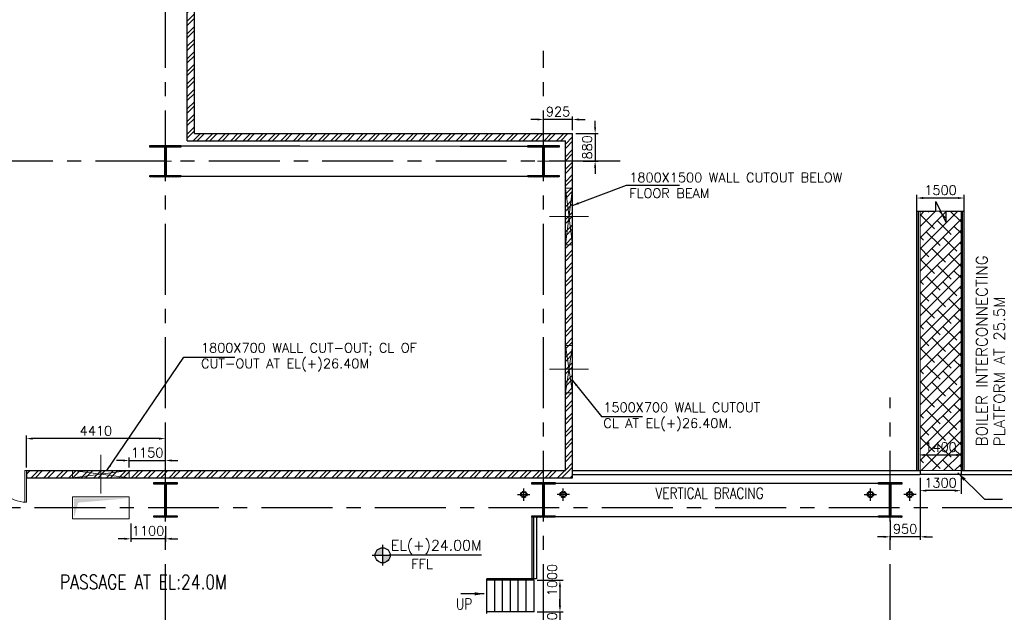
# Model space of a CAD drawing. Header units: inches. Extents: x 0 to 1544102, y -487208 to 23144100.
# Tile 99 of 256: x 554590 to 585838, y -73773 to -54968. Entities that reach past the tile are written whole.
import ezdxf
from ezdxf.enums import TextEntityAlignment as Align

# ---------------------------------------------------------------- set-up
doc = ezdxf.new("R2010")
doc.units = ezdxf.units.IN
doc.header["$LTSCALE"] = 1800
doc.header["$MEASUREMENT"] = 0
for name, pattern in [('CENTER', [2, 1.25, -0.25, 0.25, -0.25]), ('CENTER2', [1.125, 0.75, -0.125, 0.125, -0.125]), ('HIDDEN', [0.375, 0.25, -0.125]), ('HIDDEN2', [0.1875, 0.125, -0.0625])]:
    doc.linetypes.add(name, pattern=pattern)
doc.layers.get('0').update_dxf_attribs({"color": 253, "lineweight": 9})
for name, color, linetype in [('1', 7, 'Continuous'), ('BRACING', 1, 'HIDDEN'), ('COL', 1, 'Continuous'), ('CONCRETE', 145, 'Continuous'), ('GRID', 251, 'CENTER'), ('RAIN WATER', 6, 'Continuous'), ('STAIR', 2, 'Continuous'), ('STEEL', 231, 'Continuous'), ('TEXT', 3, 'Continuous'), ('WALL', 6, 'Continuous'), ('WALL1', 6, 'Continuous')]:
    doc.layers.add(name, color=color, linetype=linetype)
for name, color, linetype, lineweight in [('A-CHEQUERED PLATE HATCH', 252, 'Continuous', 9), ('A-CUT OUT', 3, 'Continuous', 30), ('A-DOOR', 31, 'Continuous', 9), ('ARROW', 3, 'Continuous', 13), ('CEN', 2, 'CENTER', 15), ('CL', 8, 'CENTER', 15), ('DIM', 4, 'Continuous', 18), ('OPENING EO', 2, 'Continuous', 18), ('WALL HATCH', 251, 'Continuous', 13)]:
    doc.layers.add(name, color=color, linetype=linetype, lineweight=lineweight)
doc.styles.add('ROAMNS', font='ROMANS.shx')
doc.styles.add('ROMANS', font='romans.shx')
doc.styles.add('SIMPLEX-25', font='simplex.shx')
doc.styles.get("Standard").update_dxf_attribs({"font": 'arial.ttf'})
doc.linetypes.add('FENCELINE1', pattern='A,0.25,-0.1,[133,ltypeshp.shx,S=0.1,R=0,X=-0.1,Y=0],-0.1,1', length=1.45)
doc.dimstyles.new('DIM INT 1', dxfattribs={"dimtxt": 300, "dimasz": 200, "dimexe": 100, "dimexo": 100, "dimgap": 100, "dimtad": 1, "dimdec": 0, "dimzin": 13, "dimdsep": 46, "dimlunit": 5, "dimtxsty": 'ROAMNS', "dimblk1": 'CLOSEDBLANK', "dimcen": 0.09, "dimclrd": 9, "dimclre": 9, "dimclrt": 4, "dimadec": 0, "dimazin": 0, "dimtfac": 1, "dimtdec": 0, "dimtix": 1, "dimtmove": 2, "dimatfit": 3, "dimfxl": 1, "dimtolj": 1, "dimtzin": 13, "dimarcsym": 0})
doc.dimstyles.new('SET.DIM.', dxfattribs={"dimtxt": 375, "dimasz": 300, "dimexe": 50, "dimexo": 100, "dimgap": 100, "dimtad": 1, "dimdec": 0, "dimzin": 0, "dimdsep": 46, "dimtxsty": 'Standard', "dimcen": 0.09, "dimclrt": 2, "dimadec": 0, "dimazin": 0, "dimtfac": 1, "dimtdec": 0, "dimtofl": 0, "dimtmove": 2, "dimatfit": 3, "dimfxl": 0.18, "dimtolj": 1, "dimtzin": 0, "dimarcsym": 0})
doc.dimstyles.new('USER175', dxfattribs={"dimscale": 175, "dimtxt": 2, "dimasz": 1.75, "dimexe": 0, "dimexo": 0, "dimgap": 0.5, "dimtad": 1, "dimdec": 0, "dimzin": 0, "dimdsep": 46, "dimtxsty": 'ROMANS', "dimcen": 0, "dimclrd": 4, "dimclre": 4, "dimclrt": 4, "dimadec": 0, "dimazin": 0, "dimtfac": 0.09, "dimtdec": 0, "dimtix": 1, "dimtofl": 0, "dimtmove": 0, "dimatfit": 3, "dimfxl": 1, "dimtolj": 1, "dimtzin": 0, "dimarcsym": 0})

# ---------------------------------------------------------------- blocks, each defined once
blk = doc.blocks.new('C-ROW COLUMN (above17m)')
at = {"layer": 'COL'}
h = blk.add_hatch(dxfattribs=at)
h.set_pattern_fill('ANSI31', color=256, scale=200, style=0)
h.set_pattern_definition([(45, (-78771.347, -120071.694), (-17.6776695, 17.6776695), [])])
h.paths.add_polyline_path([(22, 755), (-22, 755), (-22, -255), (22, -255)])
h.paths.add_polyline_path([(370, -300), (370, -255), (-370, -255), (-370, -300)])
h.paths.add_polyline_path([(-370, 800), (-370, 755), (370, 755), (370, 800)])
at = {"layer": 'CEN'}
for p, q in [((0, -300), (0, 800)), ((-192, 0), (192, 0))]:
    blk.add_line(p, q, dxfattribs=at)
at = {"layer": 'COL'}
for points in [[(-370, 800), (370, 800), (370, 755), (-370, 755)], [(-22, 755), (22, 755), (22, -255), (-22, -255)], [(-370, -255), (370, -255), (370, -300), (-370, -300)]]:
    blk.add_lwpolyline(points, close=True, dxfattribs=at)
blk = doc.blocks.new('D E F G-ROW COLUMN UNIT2')
at = {"layer": 'COL'}
h = blk.add_hatch(dxfattribs=at)
h.set_pattern_fill('ANSI31', color=256, scale=200, angle=180, style=0)
h.set_pattern_definition([(225, (-557328.912, -127499.994), (17.6776695, -17.6776695), [])])
h.paths.add_polyline_path([(495, 500), (0, 500), (0, 446), (22, 450), (495, 450)])
h.paths.add_polyline_path([(0, 500), (-495, 500), (-495, 450), (0, 450)])
h.paths.add_polyline_path([(0, 450), (-22, 450), (-22, 0), (0, 0)])
h.paths.add_polyline_path([(22, 450), (0, 450), (0, 0), (22, 0)])
h.paths.add_polyline_path([(0, 0), (-22, 0), (-22, -450), (0, -450)])
h.paths.add_polyline_path([(22, 0), (0, 0), (0, -450), (22, -450)])
h.paths.add_polyline_path([(0, -450), (0, -500), (-495, -500), (-495, -450)])
h.paths.add_polyline_path([(495, -450), (0, -450), (0, -500), (495, -500)])
at = {"layer": 'CEN'}
for p, q in [((0, -500), (0, 500)), ((192, 0), (-192, 0))]:
    blk.add_line(p, q, dxfattribs=at)
at = {"layer": 'COL'}
for points in [[(-495, 500), (495, 500), (495, 450), (-495, 450)], [(-22, 450), (22, 450), (22, -450), (-22, -450)], [(-495, -450), (495, -450), (495, -500), (-495, -500)]]:
    blk.add_lwpolyline(points, close=True, dxfattribs=at)
blk = doc.blocks.new('PL-FFL2')
at = {"layer": 'A-CUT OUT'}
h = blk.add_hatch(color=7, dxfattribs=at)
h.paths.add_polyline_path([(3.09, 1.96, 0.414214), (1.09, -0.04), (3.09, -0.04)])
h.paths.add_polyline_path([(5.09, -0.04), (3.09, -0.04), (3.09, -2.04, 0.414214)])
at = {"color": 1, "linetype": 'Continuous'}
for p, q in [((3.09, 2.74), (3.09, -2.74)), ((29.24, 0), (4.78, 0)), ((4.78, 0), (5.09, 0)), ((0.31, -0.04), (5.09, -0.04))]:
    blk.add_line(p, q, dxfattribs=at)
blk.add_circle((3.09, -0.04), 2, dxfattribs=at)
at = {"color": 4, "linetype": 'Continuous'}
blk.add_attdef('EL(+)', text='', height=2.75, dxfattribs=at).set_placement((18.98, 2.4), align=Align.MIDDLE)
at = {"color": 3, "linetype": 'Continuous'}
blk.add_attdef('XXX', text='', height=2.5, dxfattribs=at).set_placement((18.44, -3.52), align=Align.MIDDLE)
blk = doc.blocks.new('*D702')
at = {"layer": 'DIM', "color": 9, "lineweight": -2, "transparency": 16777216}
for p, q in [((572852, -58379), (572852, -58179)), ((572239, -58579), (572952, -58579)), ((572852, -58579), (572852, -59459)), ((572474, -59459), (572952, -59459)), ((572852, -59659), (572852, -59859))]:
    blk.add_line(p, q, dxfattribs=at)
at = {"layer": 'DIM', "color": 9, "transparency": 16777216}
for points in [[(572818, -58379), (572885, -58379), (572852, -58579)], [(572818, -59659), (572885, -59659), (572852, -59459)]]:
    blk.add_solid(points, dxfattribs=at)
at = {"layer": 'DIM', "color": 4, "transparency": 16777216, "insert": (572602, -59019), "char_height": 300, "attachment_point": 5, "rotation": 90, "style": 'ROAMNS'}
blk.add_mtext('\\A1;880', dxfattribs=at)
blk = doc.blocks.new('_ClosedBlank')
at = {"color": 0, "linetype": 'ByBlock', "lineweight": -2}
for p, q in [((-1, 0.17), (0, 0)), ((-1, 0.17), (-1, -0.17)), ((0, 0), (-1, -0.17))]:
    blk.add_line(p, q, dxfattribs=at)
blk = doc.blocks.new('*D703')
at = {"layer": 'DIM', "color": 9, "lineweight": -2, "transparency": 16777216}
for p, q in [((571214, -58182), (571214, -58035)), ((572139, -58479), (572139, -58035)), ((571014, -58135), (570814, -58135)), ((572139, -58135), (571214, -58135)), ((572339, -58135), (572539, -58135))]:
    blk.add_line(p, q, dxfattribs=at)
at = {"layer": 'DIM', "color": 9, "transparency": 16777216}
for points in [[(571014, -58102), (571014, -58168), (571214, -58135)], [(572339, -58102), (572339, -58168), (572139, -58135)]]:
    blk.add_solid(points, dxfattribs=at)
at = {"layer": 'DIM', "color": 4, "transparency": 16777216, "insert": (571676, -57885), "char_height": 300, "attachment_point": 5, "style": 'ROAMNS'}
blk.add_mtext('\\A1;925', dxfattribs=at)
blk = doc.blocks.new('M_Double-Flush - 2000 X 2100 SD1-275612-Level 1')
at = {"layer": 'A-DOOR', "lineweight": 18}
for p, q in [((-1000, 1115), (-949, 1115)), ((-1000, 115), (-1000, 1115)), ((-949, 115), (-949, 1115)), ((949, 115), (949, 1114)), ((1000, 115), (1000, 1115)), ((-1000, 115), (-949, 115)), ((1000, 115), (949, 115))]:
    blk.add_line(p, q, dxfattribs=at)
at = {"layer": 'A-DOOR'}
for centre, start, end in [((-1000, 115), 0, 90), ((1000, 115), 90, 180)]:
    blk.add_arc(centre, 1000, start, end, dxfattribs=at)
blk = doc.blocks.new('*D714')
at = {"layer": 'DIM', "color": 9, "lineweight": -2, "transparency": 16777216}
for p, q in [((554804, -69179), (554804, -68162)), ((559014, -68262), (555004, -68262)), ((559214, -69179), (559214, -68162))]:
    blk.add_line(p, q, dxfattribs=at)
at = {"layer": 'DIM', "color": 9, "transparency": 16777216}
for points in [[(555004, -68228), (555004, -68295), (554804, -68262)], [(559014, -68228), (559014, -68295), (559214, -68262)]]:
    blk.add_solid(points, dxfattribs=at)
at = {"layer": 'DIM', "color": 4, "transparency": 16777216, "insert": (557009, -68012), "char_height": 300, "attachment_point": 5, "style": 'ROAMNS'}
blk.add_mtext('\\A1;4410', dxfattribs=at)
blk = doc.blocks.new('*D725')
at = {"layer": 'DIM', "color": 9, "lineweight": -2, "transparency": 16777216}
for p, q in [((583064, -63851), (583064, -60527)), ((584564, -63851), (584564, -60527)), ((584364, -60627), (583264, -60627))]:
    blk.add_line(p, q, dxfattribs=at)
at = {"layer": 'DIM', "color": 9, "transparency": 16777216}
for points in [[(583264, -60594), (583264, -60661), (583064, -60627)], [(584364, -60594), (584364, -60661), (584564, -60627)]]:
    blk.add_solid(points, dxfattribs=at)
at = {"layer": 'DIM', "color": 4, "transparency": 16777216, "insert": (583814, -60377), "char_height": 300, "attachment_point": 5, "style": 'ROAMNS'}
blk.add_mtext('\\A1;1500', dxfattribs=at)
blk = doc.blocks.new('*D1108')
at = {"layer": 'DIM', "color": 9, "lineweight": -2, "transparency": 16777216}
for p, q in [((558114, -70959), (558114, -71541)), ((559214, -71038), (559214, -71541)), ((557914, -71441), (557714, -71441)), ((559214, -71441), (558114, -71441)), ((559414, -71441), (559614, -71441))]:
    blk.add_line(p, q, dxfattribs=at)
at = {"layer": 'DIM', "color": 9, "transparency": 16777216}
for points in [[(557914, -71407), (557914, -71474), (558114, -71441)], [(559414, -71407), (559414, -71474), (559214, -71441)]]:
    blk.add_solid(points, dxfattribs=at)
at = {"layer": 'DIM', "color": 4, "transparency": 16777216, "insert": (558664, -71191), "char_height": 300, "attachment_point": 5, "style": 'ROAMNS'}
blk.add_mtext('\\A1;1100', dxfattribs=at)
blk = doc.blocks.new('*D1109')
at = {"layer": 'DIM', "color": 9, "lineweight": -2, "transparency": 16777216}
for p, q in [((557864, -68956), (557664, -68956)), ((558064, -69179), (558064, -68856)), ((558064, -68956), (559214, -68956)), ((559214, -69179), (559214, -68856)), ((559414, -68956), (559614, -68956))]:
    blk.add_line(p, q, dxfattribs=at)
at = {"layer": 'DIM', "color": 9, "transparency": 16777216}
for points in [[(557864, -68923), (557864, -68989), (558064, -68956)], [(559414, -68923), (559414, -68989), (559214, -68956)]]:
    blk.add_solid(points, dxfattribs=at)
at = {"layer": 'DIM', "color": 4, "transparency": 16777216, "insert": (558639, -68706), "char_height": 300, "attachment_point": 5, "style": 'ROAMNS'}
blk.add_mtext('\\A1;1150', dxfattribs=at)
blk = doc.blocks.new('*D1197')
at = {"layer": 'DIM', "color": 9, "lineweight": -2, "transparency": 16777216}
for p, q in [((571014, -72758), (571836, -72758)), ((571736, -72958), (571736, -73558)), ((571314, -73758), (571836, -73758))]:
    blk.add_line(p, q, dxfattribs=at)
at = {"layer": 'DIM', "color": 9, "transparency": 16777216}
for points in [[(571703, -72958), (571769, -72958), (571736, -72758)], [(571703, -73558), (571769, -73558), (571736, -73758)]]:
    blk.add_solid(points, dxfattribs=at)
at = {"layer": 'DIM', "color": 4, "transparency": 16777216, "insert": (571486, -72751), "char_height": 300, "attachment_point": 5, "rotation": 90, "style": 'ROAMNS'}
blk.add_mtext('\\A1;1000', dxfattribs=at)
blk = doc.blocks.new('*D1198')
at = {"layer": 'DIM', "color": 9, "lineweight": -2, "transparency": 16777216}
for p, q in [((571736, -73558), (571736, -73358)), ((571014, -73758), (571836, -73758)), ((571736, -73758), (571736, -74559)), ((571314, -74559), (571836, -74559)), ((571736, -74759), (571736, -74959))]:
    blk.add_line(p, q, dxfattribs=at)
at = {"layer": 'DIM', "color": 9, "transparency": 16777216}
for points in [[(571703, -73558), (571769, -73558), (571736, -73758)], [(571703, -74759), (571769, -74759), (571736, -74559)]]:
    blk.add_solid(points, dxfattribs=at)
at = {"layer": 'DIM', "color": 4, "transparency": 16777216, "insert": (571486, -74158), "char_height": 300, "attachment_point": 5, "rotation": 90, "style": 'ROAMNS'}
blk.add_mtext('\\A1;800', dxfattribs=at)
blk = doc.blocks.new('*D1200')
at = {"layer": 'DIM', "color": 9, "lineweight": -2, "transparency": 16777216}
for p, q in [((583114, -68747), (583114, -68680)), ((584514, -68742), (584514, -68680)), ((583314, -68780), (584314, -68780))]:
    blk.add_line(p, q, dxfattribs=at)
at = {"layer": 'DIM', "color": 9, "transparency": 16777216}
for points in [[(583314, -68747), (583314, -68814), (583114, -68780)], [(584314, -68747), (584314, -68814), (584514, -68780)]]:
    blk.add_solid(points, dxfattribs=at)
at = {"layer": 'DIM', "color": 4, "transparency": 16777216, "insert": (583814, -68530), "char_height": 300, "attachment_point": 5, "style": 'ROAMNS'}
blk.add_mtext('\\A1;1400', dxfattribs=at)
blk = doc.blocks.new('*D1201')
at = {"layer": 'DIM', "color": 9, "lineweight": -2, "transparency": 16777216}
for p, q in [((583164, -69504), (583164, -70013)), ((584464, -69504), (584464, -70013)), ((584264, -69913), (583364, -69913))]:
    blk.add_line(p, q, dxfattribs=at)
at = {"layer": 'DIM', "color": 9, "transparency": 16777216}
for points in [[(583364, -69880), (583364, -69946), (583164, -69913)], [(584264, -69880), (584264, -69946), (584464, -69913)]]:
    blk.add_solid(points, dxfattribs=at)
at = {"layer": 'DIM', "color": 4, "transparency": 16777216, "insert": (583814, -69663), "char_height": 300, "attachment_point": 5, "style": 'ROAMNS'}
blk.add_mtext('\\A1;1300', dxfattribs=at)
blk = doc.blocks.new('*D2281')
at = {"layer": 'DIM', "color": 9, "lineweight": -2, "transparency": 16777216}
for p, q in [((583164, -69504), (583164, -71478)), ((582214, -70859), (582214, -71478)), ((582014, -71378), (581814, -71378)), ((583164, -71378), (582214, -71378)), ((583364, -71378), (583564, -71378))]:
    blk.add_line(p, q, dxfattribs=at)
at = {"layer": 'DIM', "color": 9, "transparency": 16777216}
for points in [[(582014, -71345), (582014, -71411), (582214, -71378)], [(583364, -71345), (583364, -71411), (583164, -71378)]]:
    blk.add_solid(points, dxfattribs=at)
at = {"layer": 'DIM', "color": 4, "transparency": 16777216, "insert": (582689, -71128), "char_height": 300, "attachment_point": 5, "style": 'ROAMNS'}
blk.add_mtext('\\A1;950', dxfattribs=at)

msp = doc.modelspace()

# ---------------------------------------------------------------- hatches: boundary and pattern name
at = {"layer": 'A-CHEQUERED PLATE HATCH', "linetype": 'Continuous'}
h = msp.add_hatch(dxfattribs=at)
h.set_pattern_fill('ANSI38', color=256, scale=2000, angle=180, style=0)
h.set_pattern_definition([(225, (122500, 0), (176.7767, -176.7767), []), (315, (122500, 0), (530.33009, -176.7767), [625, -375])])
h.paths.add_polyline_path([(583163.7, -61047.71), (584463.7, -61047.71), (584463.7, -69278.61), (583163.7, -69278.61)])
at = {"layer": 'WALL HATCH'}
h = msp.add_hatch(dxfattribs=at)
h.set_pattern_fill('ANSI32', color=256, scale=750, style=0)
h.set_pattern_definition([(45, (-37790.13, -252580.65), (-198.87378, 198.87378), []), (45, (-37657.55, -252580.65), (-198.87378, 198.87378), [])])
h.paths.add_polyline_path([(560138.7, -26578.61), (548923.7, -26578.61), (548923.7, -26808.61), (560138.7, -26808.61)])
h.paths.add_polyline_path([(538423.7, -26578.61), (537288.7, -26578.61), (537288.7, -27443.61), (537518.7, -27443.61), (537518.7, -26808.61), (538423.7, -26808.61)])
h.paths.add_polyline_path([(537518.7, -27443.61), (537288.7, -27443.61), (537288.7, -37443.61), (537518.7, -37443.61)])
h.paths.add_polyline_path([(547963.7, -26578.61), (547963.7, -26808.61), (548923.7, -26808.61), (548923.7, -26578.61)])
h.paths.add_polyline_path([(546763.7, -26808.61), (546763.7, -26578.61), (538423.7, -26578.61), (538423.7, -26808.61)])
h.paths.add_polyline_path([(537518.7, -40645.41), (537288.7, -40645.41), (537288.7, -47443.61), (537518.7, -47443.61)])
edge = h.paths.add_edge_path()
edge.add_line((537498.7, -40645.41), (537728.7, -40645.41))
edge.add_line((537518.7, -40645.41), (537518.7, -37443.61))
edge.add_line((537518.7, -37443.61), (537288.7, -37443.61))
edge.add_line((537288.7, -37443.61), (537288.7, -40645.41))
edge = h.paths.add_edge_path()
edge.add_line((559908.7, -40643.45), (559908.7, -47443.61))
edge.add_line((560118.7, -47443.61), (560138.7, -47443.61))
edge.add_line((560138.7, -47443.61), (560138.7, -40645.41))
edge.add_line((560138.7, -40645.41), (560118.7, -40645.41))
edge = h.paths.add_edge_path()
edge.add_line((560138.7, -40645.41), (560138.7, -37443.61))
edge.add_line((560348.7, -37443.61), (559908.7, -37443.61))
edge.add_line((559908.7, -37443.61), (559908.7, -40645.41))
edge.add_line((559908.7, -40645.41), (560348.7, -40645.41))
h.paths.add_polyline_path([(559908.7, -28943.61), (560138.7, -28943.61), (560138.7, -26808.85), (559908.7, -26808.85)])
h.paths.add_polyline_path([(560138.7, -28943.61), (559908.7, -28943.61), (559908.7, -37443.61), (560138.7, -37443.61)])
h.paths.add_polyline_path([(537288.7, -58578.61), (537518.7, -58578.61), (537518.7, -47443.61), (537288.7, -47443.61)])
h.paths.add_polyline_path([(560138.7, -58578.61), (560138.7, -47443.61), (559908.7, -47443.61), (559908.7, -58808.61), (571908.7, -58808.61), (572138.7, -58578.61)])
h = msp.add_hatch(dxfattribs=at)
h.set_pattern_fill('ANSI32', color=256, scale=750, style=0)
h.paths.add_polyline_path([(554804.1, -69278.61), (554804.1, -69508.61), (572138.7, -69508.61), (572138.7, -69278.61)])
h.paths.add_polyline_path([(529063.7, -69508.61), (529063.7, -69278.61), (527018.7, -69278.61), (527018.7, -58808.61), (537518.7, -58808.61), (537288.7, -58578.61), (526788.7, -58578.61), (526788.7, -69508.61)])
h.paths.add_polyline_path([(552804.1, -69508.61), (552804.1, -69278.61), (538813.7, -69278.61), (538813.7, -69508.61)])
h.paths.add_polyline_path([(536140.99, -69508.61), (536140.99, -69278.61), (529063.7, -69278.61), (529063.7, -69508.61)], flags=17)
h.paths.add_polyline_path([(537340.99, -69278.61), (537340.99, -69508.61), (538813.7, -69508.61), (538813.7, -69278.61)])
h = msp.add_hatch(dxfattribs=at)
h.set_pattern_fill('ANSI32', color=256, scale=750, style=0)
h.paths.add_polyline_path([(572138.7, -62458.61), (572138.7, -58578.61), (571908.7, -58578.61), (571908.7, -62458.61), (571908.7, -69508.61), (572138.7, -69508.61)])

# ---------------------------------------------------------------- linework, layer by layer
at = {"layer": 'A-CHEQUERED PLATE HATCH', "linetype": 'Continuous'}
msp.add_lwpolyline([(584463.7, -69278.61), (583163.7, -69278.61), (583163.7, -61047.71), (584463.7, -61047.71)], close=True, dxfattribs=at)
at = {"layer": 'BRACING', "const_width": 40}
for points in [[(559708.7, -58978.61), (570718.7, -58983.61)], [(559708.7, -59938.61), (570718.7, -59938.61)], [(571613.7, -69681.11), (581813.7, -69681.11)], [(571613.7, -70736.11), (581813.7, -70736.11)]]:
    msp.add_lwpolyline(points, dxfattribs=at)
at = {"layer": 'CL'}
for p, q in [((571408.7, -61216.8), (572638.7, -61216.8)), ((571408.7, -66060.16), (572638.7, -66060.16)), ((557164.19, -68778.61), (557164.19, -70008.61))]:
    msp.add_line(p, q, dxfattribs=at)
at = {"layer": 'CONCRETE'}
for p, q in [((584463.7, -69403.61), (583163.7, -69403.61)), ((570843.7, -70758.61), (570843.7, -72708.33)), ((570993.7, -70758.61), (570993.7, -72708.33)), ((570993.7, -72708.33), (570843.7, -72708.33))]:
    msp.add_line(p, q, dxfattribs=at)
at = {"layer": 'GRID'}
for p, q in [((559213.7, -92496.17), (559213.7, -24206.63)), ((571213.7, -92496.17), (571213.7, -55958.61)), ((573642.4, -59458.61), (522413.7, -59458.61)), ((582213.7, -92496.17), (582213.7, -66958.61)), ((654513.7, -70458.61), (396913.7, -70458.61))]:
    msp.add_line(p, q, dxfattribs=at)
at = {"layer": 'GRID', "color": 7}
msp.add_line((571191.2, -70401.11), (571191.2, -70516.11), dxfattribs=at)
at = {"layer": 'OPENING EO'}
for p, q in [((572138.7, -60316.8), (571908.7, -62116.8)), ((571908.7, -60316.86), (572138.7, -62116.8)), ((571908.7, -65310.16), (572138.7, -65310.16)), ((572138.7, -65310.16), (571908.7, -66810.16)), ((571908.7, -66810.16), (571908.7, -65310.16)), ((571908.7, -65310.16), (572138.7, -66810.16)), ((572138.7, -66810.16), (572138.7, -65310.16)), ((571908.7, -66810.16), (572138.7, -66810.16)), ((556264.19, -69278.61), (558064.19, -69508.61)), ((558064.19, -69278.61), (556264.19, -69508.61))]:
    msp.add_line(p, q, dxfattribs=at)
for points in [[(572138.7, -60316.8), (571908.7, -60316.8), (571908.7, -62116.8), (572138.7, -62116.8)], [(556264.19, -69508.61), (558064.19, -69508.61), (558064.19, -69278.61), (556264.19, -69278.61)], [(556264.19, -70808.61), (558064.19, -70808.61), (558064.19, -70108.61), (556264.19, -70108.61)]]:
    msp.add_lwpolyline(points, close=True, dxfattribs=at)
at = {"layer": 'OPENING EO', "color": 5}
msp.add_solid([(558014.19, -70158.61), (556314.19, -70158.61), (556450.32, -70292.32), (556314.19, -70758.61)], dxfattribs=at)
at = {"layer": 'RAIN WATER', "linetype": 'CENTER2', "ltscale": 0.05}
for p, q in [((570588.7, -70233.61), (570588.7, -69833.61)), ((571838.7, -70233.61), (571838.7, -69833.61)), ((581588.7, -70233.61), (581588.7, -69833.61)), ((582838.7, -70233.61), (582838.7, -69833.61)), ((570388.7, -70033.61), (570788.7, -70033.61)), ((572038.7, -70033.61), (571638.7, -70033.61)), ((581388.7, -70033.61), (581788.7, -70033.61)), ((583038.7, -70033.61), (582638.7, -70033.61))]:
    msp.add_line(p, q, dxfattribs=at)
at = {"layer": 'RAIN WATER', "linetype": 'HIDDEN2', "ltscale": 0.25}
for centre in [(570588.7, -70033.61), (571838.7, -70033.61), (581588.7, -70033.61), (582838.7, -70033.61)]:
    msp.add_circle(centre, 100, dxfattribs=at)
at = {"layer": 'RAIN WATER', "ltscale": 0.25}
for centre in [(570588.7, -70033.61), (571838.7, -70033.61), (581588.7, -70033.61), (582838.7, -70033.61)]:
    msp.add_circle(centre, 75, dxfattribs=at)
at = {"layer": 'STAIR', "linetype": 'FENCELINE1', "ltscale": 0.25}
for p, q in [((583113.7, -69278.61), (583113.7, -61047.71)), ((584513.7, -69278.61), (584513.7, -61047.71)), ((570893.7, -70758.61), (570893.7, -72708.33)), ((570913.98, -72708.33), (569413.98, -72708.33))]:
    msp.add_line(p, q, dxfattribs=at)
at = {"layer": 'STAIR'}
for p, q in [((569413.98, -73808.33), (569413.98, -72708.33)), ((570913.98, -72758.33), (569413.98, -72758.33)), ((569663.98, -73758.33), (569663.98, -72758.33)), ((569913.98, -73758.33), (569913.98, -72758.33)), ((570163.98, -73758.33), (570163.98, -72758.33)), ((570413.98, -73758.33), (570413.98, -72758.33)), ((570663.98, -73758.33), (570663.98, -72758.33)), ((570913.98, -73758.33), (570913.98, -72758.33)), ((570913.98, -73758.33), (569413.98, -73758.33))]:
    msp.add_line(p, q, dxfattribs=at)
at = {"layer": 'STEEL'}
for p, q in [((583063.7, -69278.61), (583063.7, -61047.71)), ((584563.7, -69278.61), (584563.7, -61047.71))]:
    msp.add_line(p, q, dxfattribs=at)
msp.add_lwpolyline([(583063.7, -61047.71), (583662.91, -61047.71), (583662.91, -60739.46), (583995.98, -61410.03), (583995.98, -61047.71), (584563.7, -61047.71)], dxfattribs=at)
msp.add_lwpolyline([(583063.7, -61047.71), (583662.91, -61047.71), (583662.91, -60739.46), (583995.98, -61410.03), (583995.98, -61047.71), (584563.7, -61047.71)], dxfattribs=at)
at = {"layer": 'WALL'}
for p, q in [((560138.7, -58578.61), (572138.7, -58578.61)), ((572138.7, -62458.61), (572138.7, -58578.61)), ((559908.7, -58808.61), (571908.7, -58808.61)), ((571908.7, -62458.61), (571908.7, -58808.61)), ((571908.7, -69278.61), (571908.7, -62458.61)), ((572138.7, -69508.61), (572138.7, -62458.61)), ((554804.1, -69278.61), (554804.1, -69508.61)), ((554804.1, -69278.61), (571908.7, -69278.61)), ((572138.7, -69278.61), (583163.7, -69278.61)), ((583163.7, -69278.61), (583163.7, -69403.61)), ((583163.7, -69278.61), (583163.7, -69403.61)), ((584463.7, -69278.61), (630413.71, -69278.61)), ((584463.7, -69278.61), (584463.7, -69403.61)), ((584463.7, -69278.61), (584463.7, -69403.61)), ((554804.1, -69508.61), (572138.7, -69508.61)), ((572138.7, -69403.61), (583163.7, -69403.61)), ((584463.7, -69403.61), (630413.71, -69403.61))]:
    msp.add_line(p, q, dxfattribs=at)
at = {"layer": 'WALL1'}
for p, q in [((559908.7, -58808.61), (559908.7, -26808.61)), ((560138.7, -58578.61), (560138.7, -26578.61))]:
    msp.add_line(p, q, dxfattribs=at)

# ---------------------------------------------------------------- block references
for p in [(559213.7, -70458.61), (571213.7, -70458.61), (582213.7, -70458.61)]:
    msp.add_blockref('C-ROW COLUMN (above17m)', p)
at = {"layer": '1'}
ref = msp.add_blockref('PL-FFL2', (565738.48, -71959.99), dxfattribs=dict(at, xscale=120, yscale=120, zscale=120))
ref.add_attrib('XXX', 'FFL', dxfattribs={"layer": '0', "color": 3, "linetype": 'Continuous', "height": 300, "style": 'SIMPLEX-25'}).set_placement((567360.96, -72240.42), align=Align.MIDDLE)
ref.add_attrib('EL(+)', 'EL(+)24.00M', dxfattribs={"layer": '0', "color": 4, "linetype": 'Continuous', "height": 330, "style": 'SIMPLEX-25'}).set_placement((567809.58, -71672.34), align=Align.MIDDLE)
at = {"layer": 'A-DOOR', "rotation": 179.9999999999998}
msp.add_blockref('M_Double-Flush - 2000 X 2100 SD1-275612-Level 1', (553804.1, -69163.61), dxfattribs=at)
at = {"layer": 'COL'}
for p in [(559213.7, -59458.61), (571213.7, -59458.61)]:
    msp.add_blockref('D E F G-ROW COLUMN UNIT2', p, dxfattribs=at)

# ---------------------------------------------------------------- texts
at = {"layer": 'OPENING EO', "color": 3, "char_height": 300, "style": 'ROMANS'}
for s, insert, width, attachment_point in [('1800X1500 WALL CUTOUT BELOW FLOOR BEAM', (573936.75, -59825.93), 7748.7731, 1), ('\\pi2344.7;(REFER DRAWING NO \\P\\pi294.7;PE-DG-412-100-E013 FOR DETAILS)', (544740.74, -62959.89), 9346.5455, 4), ('1800X700 WALL CUT-OUT; CL OF CUT-OUT AT EL(+)26.40M', (560343.76, -65227.84), 7748.7731, 1), ('1500X700 WALL CUTOUT \\PCL AT EL(+)26.40M.', (573112.96, -67120.63, 0), 7748.7731, 1)]:
    msp.add_mtext(s, dxfattribs=dict(at, insert=insert, width=width, attachment_point=attachment_point))
at = {"layer": 'TEXT', "color": 3, "style": 'ROMANS', "width": 0.8}
msp.add_text('UP', height=350, dxfattribs=at).set_placement((568436.26, -73685.98, -1000))
at = {"layer": 'TEXT', "color": 3, "char_height": 350, "attachment_point": 4, "rotation": 90, "style": 'ROMANS'}
for s, insert in [('BOILER INTERCONNECTING', (585124.49, -68505.58)), ('PLATFORM AT 25.5M', (585682.27, -68505.58))]:
    msp.add_mtext(s, dxfattribs=dict(at, insert=insert))
at = {"layer": 'TEXT', "insert": (574769.59, -69818.61), "char_height": 350, "width": 6467.9149, "attachment_point": 1, "style": 'ROMANS'}
msp.add_mtext('{\\W0.8;VERTICAL BRACING}', dxfattribs=at)
at = {"layer": 'TEXT', "insert": (555867.85, -72586.67), "char_height": 450, "attachment_point": 1, "style": 'ROMANS'}
msp.add_mtext_dynamic_manual_height_columns('{\\W0.8;PASSAGE AT EL:24.0M}', width=5943.9858, gutter_width=1, heights=[0], dxfattribs=at)

# ---------------------------------------------------------------- dimensions: what is measured, and where the dimension line sits
at = {"layer": 'DIM'}
for base, p1, p2, picture, middle in [((571213.7, -58134.91), (572138.7, -58578.61), (571213.7, -58281.87), '*D703', (571676.2, -57884.91)), ((584513.7, -68780.38), (583113.7, -68847.34), (584513.7, -68841.6), '*D1200', (583813.7, -68530.38)), ((582213.7, -71378.13), (583163.7, -69403.61), (582213.7, -70758.61), '*D2281', (582688.7, -71128.13)), ((583163.7, -69913.04), (584463.7, -69403.61), (583163.7, -69403.61), '*D1201', (583813.7, -69663.04))]:
    dim = msp.add_linear_dim(base=base, p1=p1, p2=p2, dimstyle='DIM INT 1', dxfattribs=at)
    dim.commit()
    dim.dimension.update_dxf_attribs({"geometry": picture, "text_midpoint": middle})
for base, p1, p2, picture, middle in [((572851.79, -59458.61), (572138.7, -58578.61), (572373.5, -59458.61), '*D702', (572601.79, -59018.61)), ((571736.14, -74558.61), (570913.98, -73758.33), (571213.7, -74558.61), '*D1198', (571486.14, -74158.47))]:
    dim = msp.add_linear_dim(base=base, p1=p1, p2=p2, angle=90, dimstyle='DIM INT 1', dxfattribs=at)
    dim.commit()
    dim.dimension.update_dxf_attribs({"geometry": picture, "text_midpoint": middle})
for base, p1, p2, picture, middle in [((583063.7, -60627.43), (584563.7, -63951.27), (583063.7, -63951.27), '*D725', (583813.7, -60377.43)), ((554804.1, -68261.62), (559213.7, -69278.61), (554804.1, -69278.61), '*D714', (557008.9, -68011.62)), ((559213.7, -68955.95), (558064.19, -69278.61), (559213.7, -69278.61), '*D1109', (558638.95, -68705.95)), ((558114.19, -71440.77), (559213.7, -70937.63), (558114.19, -70858.61), '*D1108', (558663.95, -71190.77))]:
    dim = msp.add_linear_dim(base=base, p1=p1, p2=p2, dimstyle='DIM INT 1', override={"dimtmove": 0}, dxfattribs=at)
    dim.commit()
    dim.dimension.update_dxf_attribs({"geometry": picture, "text_midpoint": middle})
dim = msp.add_linear_dim(base=(571736.14, -73758.33), p1=(570913.98, -72758.33), p2=(571213.7, -73758.33), angle=90, dimstyle='DIM INT 1', dxfattribs=at)
dim.commit()
dim.dimension.update_dxf_attribs({"geometry": '*D1197', "text_midpoint": (571486.14, -72751.19), "dimtype": 160})

# ---------------------------------------------------------------- leaders
at = {"layer": '1'}
for points in [[(572138.7, -60861.68), (573849.86, -60220.93), (575528.98, -60220.93)], [(557354.59, -69278.61), (559796.01, -65678.61), (561413.34, -65678.61)], [(572138.7, -66417.3), (573054.83, -67555.2), (574358.41, -67555.2)]]:
    msp.add_leader(points, dimstyle='DIM INT 1', override={"dimgap": 100, "dimtad": 0}, dxfattribs=at)
at = {"layer": 'ARROW'}
msp.add_leader([(584359.99, -69351.98, 0), (585213.53, -70183.94, 0), (585778.81, -70183.94, 0)], dimstyle='SET.DIM.', override={"dimtad": 0}, dxfattribs=at)
at = {"layer": 'DIM'}
msp.add_leader([(569333.23, -73187.11), (568592.93, -73187.11)], dimstyle='USER175', override={"dimgap": 0.5, "dimtad": 0}, dxfattribs=at)

doc.saveas('drawing.dxf')
